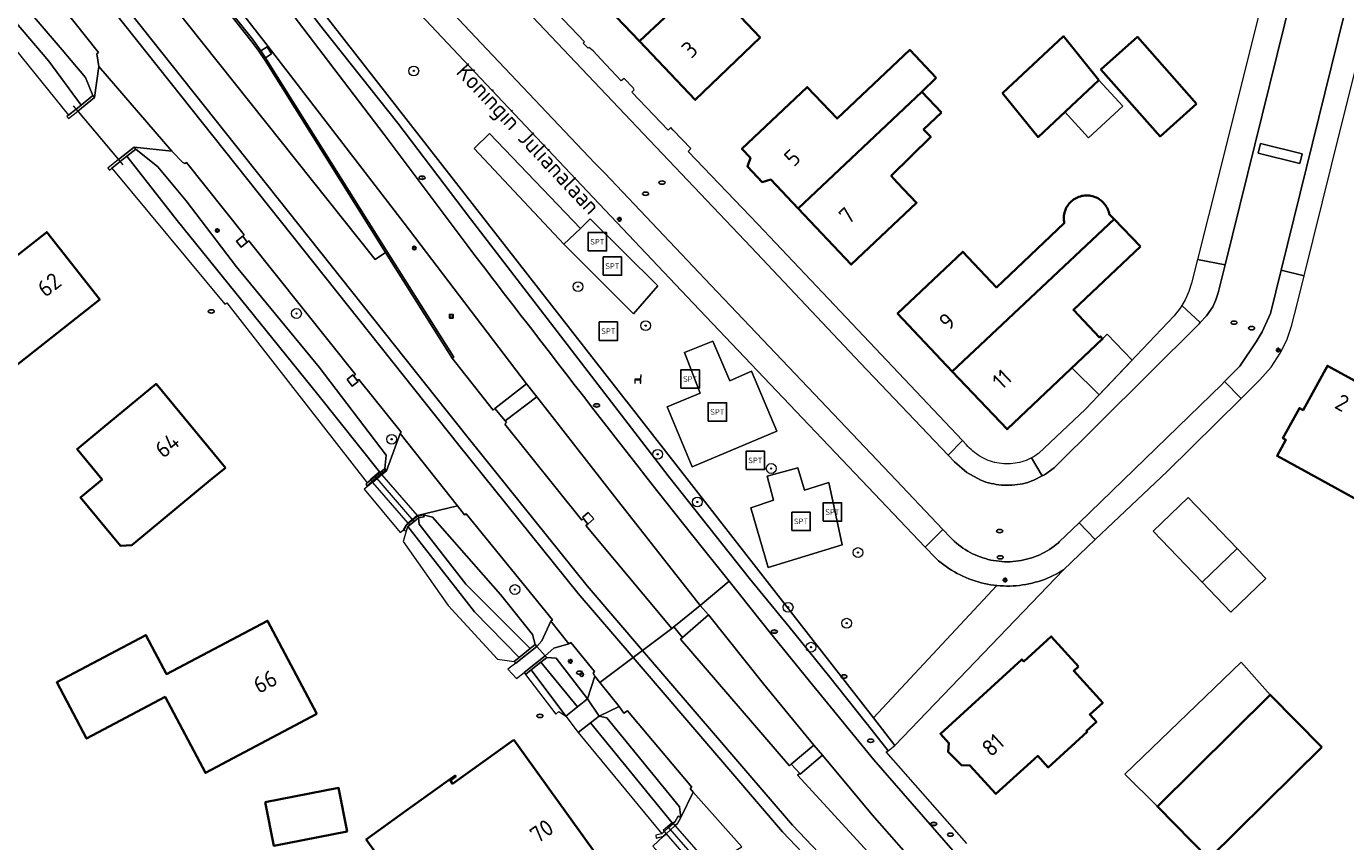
# Model space of a CAD drawing. Header units: metres. Extents: x 152610 to 160096, y 456114 to 462495.
# Tile 26 of 256: x 156224 to 156332, y 458221 to 458287. Entities that reach past the tile are written whole.
import ezdxf
from ezdxf.enums import TextEntityAlignment as Align

# ---------------------------------------------------------------- set-up
doc = ezdxf.new("R2010")
doc.units = ezdxf.units.M
doc.header["$LTSCALE"] = 0.5
doc.layers.get('0').update_dxf_attribs({"linetype": 'CONTINUOUS'})
for name, color, linetype, lineweight in [('B-PV-GR-BEPLANTING_CULTUUR_HEESTERS-GV', 251, 'CONTINUOUS', 18), ('B-PV-GR-BEPLANTING_CULTUUR_ROOS-GV', 251, 'CONTINUOUS', 18), ('B-PV-GR-BOOM-S', 251, 'CONTINUOUS', 25), ('B-PV-GR-HAAG-GV', 251, 'CONTINUOUS', 13), ('B-PV-IE-MEUBILAIR-S', 251, 'CONTINUOUS', 25), ('B-PV-IE-MEUBILAIR_WEGMEUBILAIR-GV', 251, 'CONTINUOUS', 18), ('B-PV-IE-MEUBILAIR_WEGMEUBILAIR-S', 251, 'CONTINUOUS', 25), ('B-PV-IE-TERREINAFSCHEIDING_KUNSTMATIG_MUUR-GV', 251, 'CONTINUOUS', 18), ('B-PV-KW-KUNSTWERK_DUIKER-G', 251, 'CONTINUOUS', 18), ('B-PV-KW-KUNSTWERK_DUIKER-GV', 251, 'CONTINUOUS', 18), ('B-PV-OG-BEBOUWING-GV', 6, 'CONTINUOUS', 35), ('B-PV-OG-BEBOUWING-T18', 1, 'CONTINUOUS', 18), ('B-PV-OG-BEBOUWING_OVERBOUWING-GV', 251, 'CONTINUOUS', 18), ('B-PV-OG-BEBOUWING_SCHUUR-GV', 251, 'CONTINUOUS', 18), ('B-PV-OG-TERREIN_BEGROEID-GV', 251, 'CONTINUOUS', 18), ('B-PV-OG-TERREIN_OEVER-GV', 251, 'CONTINUOUS', 18), ('B-PV-OG-TOPOGRAFIE-T18', 1, 'CONTINUOUS', 18), ('B-PV-OG-WATER_SLOOT-GV', 251, 'CONTINUOUS', 18), ('B-PV-OG-WEG-GV', 251, 'CONTINUOUS', 18), ('B-PV-VH-GESLOTENVERHARDING-GV', 251, 'CONTINUOUS', 18), ('B-PV-VH-GESLOTENVERHARDING_ASFALT-GV', 251, 'CONTINUOUS', 18), ('B-PV-VH-GESLOTENVERHARDING_BETON-GV', 251, 'CONTINUOUS', 18), ('B-PV-VH-GESLOTENVERHARDING_KUNSTSTOF-GV', 251, 'CONTINUOUS', 18), ('B-PV-VH-ONVERHARD_ZAND-GV', 251, 'CONTINUOUS', 18), ('B-PV-VH-OPENVERHARDING_BETONSTRAATSTEEN-GV', 251, 'CONTINUOUS', 18), ('B-PV-VH-OPENVERHARDING_SIERBESTRATING-GV', 251, 'CONTINUOUS', 18), ('B-PV-VH-OPENVERHARDING_STRAATBAKSTEEN-GV', 251, 'CONTINUOUS', 18), ('B-PV-VH-OPENVERHARDING_TEGEL-GV', 251, 'CONTINUOUS', 18)]:
    doc.layers.add(name, color=color, linetype=linetype, lineweight=lineweight)
doc.styles.add('NLCS-ISO', font='NLCS-ISO.ttf')
doc.styles.add('NLCS-ISO-M750-T18', font='NLCS-ISO.ttf', dxfattribs={"height": 1.35})

# ---------------------------------------------------------------- blocks, each defined once
blk = doc.blocks.new('SIE-MEUBILAIR_BORD_WEGWIJZER-SO')
blk.add_lwpolyline([(-0.75, -0.75), (0.75, -0.75), (0.75, 0.75), (-0.75, 0.75)], close=True)
at = {"style": 'NLCS-ISO'}
blk.add_text('ww', height=0.75, dxfattribs=at).set_placement((0, 0.125), align=Align.MIDDLE_CENTER)
blk = doc.blocks.new('SIE-MEUBILAIR_BORD_VERKEER-SO')
blk.add_lwpolyline([(-0.5625, -0.5625), (0.5625, -0.5625), (0.5625, 0.5625), (-0.5625, 0.5625)], close=True)
at = {"style": 'NLCS-ISO'}
blk.add_text('vb', height=0.75, dxfattribs=at).set_placement((0, 0), align=Align.MIDDLE_CENTER)
blk = doc.blocks.new('SIE-MEUBILAIR_PAAL_LICHTMAST-SO')
for points in [[(-0.62, 0), (-1, 0)], [(-0.71, 0.71), (-0.44, 0.44)], [(0, 1), (0, 0.62)], [(0.44, 0.44), (0.71, 0.71)], [(1, 0), (0.62, 0)], [(-0.71, -0.71), (-0.44, -0.44)], [(0, -0.62), (0, -1)], [(0.44, -0.44), (0.71, -0.71)]]:
    blk.add_lwpolyline(points)
blk.add_circle((0, 0), 0.5)
blk = doc.blocks.new('SIE-MEUBILAIR_PAAL_VERKEERSBORD-SO')
blk.add_circle((0, 0), 0.75)
at = {"style": 'NLCS-ISO'}
blk.add_text('vb', height=0.75, dxfattribs=at).set_placement((0, 0.07), align=Align.MIDDLE_CENTER)
blk = doc.blocks.new('SIE-MEUBILAIR_PAAL_HECTOMETER-SO')
blk.add_circle((0, 0), 0.75)
at = {"style": 'NLCS-ISO'}
blk.add_text('hm', height=0.75, dxfattribs=at).set_placement((0.16, 0.07), align=Align.MIDDLE_CENTER)
blk = doc.blocks.new('SIE-MEUBILAIR_PUT_RIOOLPUT-SO')
blk.add_ellipse((0, 0), major_axis=(1.25, 0), ratio=0.54)
blk = doc.blocks.new('SIE-MEUBILAIR_PUT_BRANDKRAAN-SO')
blk.add_ellipse((0, 0), major_axis=(1.25, 0), ratio=0.54)
at = {"style": 'NLCS-ISO'}
blk.add_text('bk', height=0.75, dxfattribs=at).set_placement((0.03, 0), align=Align.MIDDLE_CENTER)
blk = doc.blocks.new('SIE-MEUBILAIR_PUT_KOLK-SO')
blk.add_ellipse((0, 0), major_axis=(1.25, 0), ratio=0.54)
at = {"style": 'NLCS-ISO'}
blk.add_text('klk', height=0.75, dxfattribs=at).set_placement((0.03, 0), align=Align.MIDDLE_CENTER)
blk = doc.blocks.new('SIE-WEG_SPEELTOESTEL-SO')
at = {"flags": 128}
blk.add_lwpolyline([(-3.75, -3.75), (3.75, -3.75), (3.75, 3.75), (-3.75, 3.75)], close=True, dxfattribs=at)
at = {"style": 'NLCS-ISO'}
blk.add_text('SPT', height=2.25, dxfattribs=at).set_placement((0, 0), align=Align.MIDDLE_CENTER)
blk = doc.blocks.new('SIE-WEG_ZITBANK-SO')
at = {"color": 0, "linetype": 'ByBlock', "lineweight": 18}
blk.add_lwpolyline([(-0.91, -1.63), (-0.91, -0.2), (1.09, -0.2), (1.09, -1.63), (1.29, -1.63), (1.29, -0.21), (1.54, 1.78), (1.33, 1.78), (1.11, 0), (-1.11, 0), (-1.11, -1.63)], close=True, dxfattribs=at)
blk = doc.blocks.new('SGR-BOOM_GBKN-SO')
at = {"linetype": 'ByBlock', "lineweight": 18}
h = blk.add_hatch(color=0, dxfattribs=at)
h.dxf.hatch_style = 1
edge = h.paths.add_edge_path()
edge.add_arc((0, 0), 0.25, 0, 360)
at = {"color": 0, "linetype": 'ByBlock', "lineweight": 18}
for radius in [2, 0.25]:
    blk.add_circle((0, 0), radius, dxfattribs=at)
at = {"color": 0, "linetype": 'ByBlock', "lineweight": 18, "style": 'NLCS-ISO'}
blk.add_attdef('SOORT', (2.5, 0), '', height=1.5, dxfattribs=at)

msp = doc.modelspace()

# ---------------------------------------------------------------- linework, layer by layer
at = {"layer": 'B-PV-GR-BEPLANTING_CULTUUR_HEESTERS-GV', "flags": 128}
msp.add_lwpolyline([(156308.742, 458242.68), (156308.609, 458242.598), (156308.381, 458242.466), (156308.15, 458242.342), (156307.915, 458242.224), (156307.677, 458242.113), (156307.435, 458242.01), (156307.19, 458241.915), (156306.942, 458241.826), (156306.692, 458241.746), (156306.44, 458241.673), (156306.185, 458241.607), (156305.929, 458241.55), (156305.671, 458241.5), (156305.412, 458241.458), (156305.151, 458241.424), (156304.889, 458241.398), (156304.627, 458241.38), (156304.365, 458241.37), (156304.102, 458241.368), (156303.839, 458241.374), (156303.577, 458241.388), (156303.315, 458241.41), (156293.237, 458230.603), (156294.984, 458228.364)], close=True, dxfattribs=at)
at = {"layer": 'B-PV-GR-BEPLANTING_CULTUUR_ROOS-GV', "flags": 128}
msp.add_lwpolyline([(156269.307, 458270.558), (156261.899, 458278.297), (156260.633, 458277.074), (156267.968, 458269.256), (156269.322, 458270.543)], close=True, dxfattribs=at)
at = {"layer": 'B-PV-GR-HAAG-GV', "flags": 128}
msp.add_lwpolyline([(156245.045, 458291.036), (156248.318, 458286.812), (156254.419, 458279.132), (156260.33, 458271.329), (156276.486, 458250.357), (156283.125, 458241.982), (156286.352, 458238.029), (156287.957, 458236.046), (156289.557, 458234.058), (156292.722, 458230.088), (156292.739, 458230.067), (156294.445, 458227.929), (156294.984, 458228.364), (156293.237, 458230.603), (156273.068, 458256.45), (156273.041, 458256.484), (156245.47, 458291.818), (156240.631, 458298.02), (156240.127, 458297.372)], close=True, dxfattribs=at)
at = {"layer": 'B-PV-IE-MEUBILAIR_WEGMEUBILAIR-GV', "flags": 128}
for points in [[(156359.378, 458146.619), (156359.373, 458146.464), (156359.992, 458147.107), (156360.031, 458147.268), (156359.749, 458147.579), (156356.841, 458150.318), (156353.067, 458154.215), (156349.76, 458157.544), (156304.393, 458203.208), (156286.632, 458221.864), (156274.391, 458236.118), (156269.874, 458241.378), (156260.147, 458253.466), (156225.656, 458296.865), (156211.783, 458314.301), (156198.849, 458330.555), (156184.017, 458349.986), (156180.669, 458354.417), (156177.559, 458358.414), (156177.492, 458358.524)], [(156176.745, 458358.058), (156176.764, 458357.921), (156179.986, 458353.744), (156183.222, 458349.531), (156198.085, 458329.947), (156210.981, 458313.735), (156224.837, 458296.318), (156259.39, 458252.869), (156269.125, 458240.768), (156273.613, 458235.535), (156285.812, 458221.314), (156303.648, 458202.574), (156349.059, 458156.859), (156352.592, 458153.302), (156356.211, 458149.56), (156359.378, 458146.619)], [(156239.37, 458289.769), (156242.41, 458285.892), (156242.993, 458285.102), (156243.564, 458284.258), (156253.403, 458268.596), (156258.845, 458259.952), (156258.983, 458260.036), (156253.516, 458268.691), (156243.677, 458284.341), (156243.601, 458284.465), (156243.229, 458285.035), (156242.541, 458285.981), (156239.498, 458289.82)]]:
    msp.add_lwpolyline(points, dxfattribs=at)
at = {"layer": 'B-PV-IE-TERREINAFSCHEIDING_KUNSTMATIG_MUUR-GV', "flags": 128}
for points in [[(156227.524, 458279.508), (156228.278, 458280.117), (156229.647, 458281.222), (156229.515, 458281.385), (156228.557, 458280.618), (156228.145, 458280.287), (156227.529, 458279.794), (156227.386, 458279.679)], [(156233.005, 458277.03), (156232.88, 458277.186), (156231.61, 458276.166), (156230.731, 458275.46), (156230.863, 458275.296), (156231.067, 458275.461), (156231.743, 458276.009), (156232.281, 458276.444)], [(156252.282, 458249.887), (156252.674, 458250.211), (156253.054, 458250.524), (156253.421, 458250.827), (156253.345, 458250.952), (156252.956, 458250.637), (156252.574, 458250.328), (156252.178, 458250.007), (156251.916, 458249.795), (156251.791, 458249.693), (156251.88, 458249.556)], [(156256.081, 458246.943), (156256.543, 458247.019), (156256.477, 458247.185), (156256.044, 458247.074), (156255.967, 458247.054), (156255.624, 458246.769), (156255.253, 458246.46), (156255.106, 458246.338), (156254.889, 458245.917), (156255.075, 458245.849), (156255.217, 458246.226), (156255.356, 458246.341), (156255.727, 458246.649)], [(156264.028, 458235.087), (156265.749, 458236.432), (156265.613, 458236.611), (156265.202, 458236.276), (156264.31, 458235.55), (156263.895, 458235.213)], [(156266.439, 458235.681), (156264.71, 458234.311), (156264.828, 458234.165), (156265.299, 458234.537), (156266.085, 458235.156), (156266.556, 458235.527)], [(156276.15, 458221.34), (156275.951, 458221.161), (156275.477, 458221.052), (156275.504, 458220.802), (156276.087, 458220.948), (156276.314, 458221.152), (156276.668, 458221.471), (156277.057, 458221.821), (156277.244, 458221.99), (156277.513, 458222.495), (156277.296, 458222.582), (156277.054, 458222.16), (156276.892, 458222.011), (156276.853, 458221.974), (156276.503, 458221.658)]]:
    msp.add_lwpolyline(points, close=True, dxfattribs=at)
at = {"layer": 'B-PV-KW-KUNSTWERK_DUIKER-G', "flags": 128}
for points in [[(156227.914, 458280.561), (156231.964, 458275.746)], [(156255.733, 458246.641), (156252.538, 458250.37)], [(156279.759, 458217.947), (156276.434, 458221.737)]]:
    msp.add_lwpolyline(points, dxfattribs=at)
at = {"layer": 'B-PV-KW-KUNSTWERK_DUIKER-GV', "flags": 128}
for points in [[(156255.727, 458246.649), (156256.081, 458246.943), (156256.125, 458246.981), (156256.044, 458247.074), (156256.007, 458247.117), (156253.105, 458250.465), (156253.054, 458250.524), (156252.956, 458250.637), (156252.908, 458250.692), (156252.538, 458250.37), (156252.153, 458250.036), (156252.178, 458250.007), (156252.282, 458249.887), (156252.33, 458249.832), (156255.223, 458246.494), (156255.253, 458246.46), (156255.356, 458246.341), (156255.369, 458246.325)], [(156276.792, 458222.049), (156276.434, 458221.737), (156276.075, 458221.426), (156276.15, 458221.34), (156276.314, 458221.152), (156279.161, 458217.873), (156279.286, 458217.729), (156279.381, 458217.619), (156280.137, 458218.275), (156280.046, 458218.379), (156279.919, 458218.526), (156277.057, 458221.821), (156276.892, 458222.011), (156276.831, 458222.082)]]:
    msp.add_lwpolyline(points, close=True, dxfattribs=at)
at = {"layer": 'B-PV-OG-BEBOUWING-GV', "flags": 128}
for points in [[(156286.413, 458297.371), (156286.234, 458297.559), (156285.995, 458297.332), (156283.804, 458299.637), (156284.043, 458299.864), (156283.864, 458300.053), (156279.457, 458295.865), (156279.801, 458295.502), (156277.322, 458293.146), (156275.056, 458295.531), (156269.728, 458290.468), (156274.129, 458285.836), (156279.481, 458290.861)], [(156274.129, 458285.836), (156278.691, 458281.036), (156283.983, 458286.122), (156281.853, 458288.364), (156279.481, 458290.861)], [(156311.631, 458282.653), (156308.733, 458286.239), (156303.767, 458281.596), (156306.665, 458278.011)], [(156319.612, 458280.711), (156314.778, 458286.174), (156311.802, 458283.515), (156316.636, 458278.053)], [(156298.358, 458282.828), (156296.195, 458285.117), (156290.263, 458279.515), (156287.832, 458282.088), (156282.488, 458277.041), (156283.182, 458276.307), (156282.949, 458275.606), (156284.151, 458274.334), (156284.85, 458274.541), (156287.09, 458272.169), (156297.176, 458281.705), (156297.173, 458281.708)], [(156298.78, 458280.007), (156297.176, 458281.705), (156287.09, 458272.169), (156291.407, 458267.598), (156296.75, 458272.645), (156295.177, 458274.311), (156294.684, 458274.833), (156297.904, 458278.022), (156297.326, 458278.634)], [(156310.726, 458273.239), (156310.603, 458273.241), (156310.481, 458273.234), (156310.36, 458273.22), (156310.24, 458273.198), (156310.121, 458273.168), (156310.005, 458273.13), (156309.891, 458273.085), (156309.781, 458273.032), (156309.674, 458272.972), (156309.571, 458272.906), (156309.473, 458272.832), (156309.38, 458272.753), (156309.293, 458272.668), (156309.211, 458272.577), (156309.135, 458272.481), (156309.066, 458272.38), (156309.003, 458272.275), (156308.947, 458272.166), (156308.899, 458272.054), (156308.858, 458271.938), (156308.825, 458271.821), (156308.799, 458271.701), (156308.782, 458271.58), (156308.772, 458271.458), (156308.77, 458271.336), (156308.777, 458271.214), (156308.791, 458271.092), (156308.813, 458270.972), (156303.277, 458265.736), (156300.521, 458268.649), (156295.196, 458263.612), (156299.667, 458258.885), (156312.869, 458271.312), (156312.479, 458271.714), (156312.467, 458271.774), (156312.437, 458271.892), (156312.399, 458272.009), (156312.353, 458272.122), (156312.301, 458272.233), (156312.241, 458272.339), (156312.174, 458272.442), (156312.101, 458272.54), (156312.021, 458272.633), (156311.936, 458272.72), (156311.845, 458272.802), (156311.749, 458272.878), (156311.648, 458272.947), (156311.543, 458273.009), (156311.434, 458273.065), (156311.321, 458273.113), (156311.206, 458273.154), (156311.088, 458273.187), (156310.969, 458273.212), (156310.848, 458273.23)], [(156315.032, 458269.087), (156312.869, 458271.312), (156299.667, 458258.885), (156304.138, 458254.158), (156311.941, 458261.538), (156311.755, 458261.734), (156311.675, 458261.659), (156309.552, 458263.904)], [(156208.176, 458256.094), (156212.514, 458250.702), (156214.953, 458252.665), (156215.749, 458251.675), (156220.61, 458255.467), (156219.713, 458256.611), (156221.664, 458258.142), (156230.074, 458264.741), (156225.746, 458270.256), (156217.336, 458263.657), (156215.385, 458262.126), (156214.305, 458263.503), (156209.389, 458259.547), (156210.599, 458258.044)], [(156340.107, 458256.605), (156334.232, 458259.826), (156333.117, 458257.791), (156330.293, 458259.339), (156328.308, 458255.718), (156327.998, 458255.888), (156326.653, 458253.435), (156326.901, 458253.299), (156326.183, 458251.989), (156329.811, 458250), (156332.761, 458248.383), (156334.944, 458247.186)], [(156240.328, 458251.027), (156234.669, 458257.87), (156230.335, 458254.286), (156228.224, 458252.539), (156230.269, 458250.066), (156228.497, 458248.6), (156231.773, 458244.639), (156232.699, 458244.718), (156239.087, 458250)], [(156247.796, 458230.943), (156243.77, 458238.543), (156235.533, 458234.181), (156233.843, 458237.371), (156226.569, 458233.519), (156229.003, 458228.924), (156235.412, 458232.318), (156238.693, 458226.124)], [(156309.975, 458234.808), (156307.745, 458237.253), (156305.513, 458235.218), (156305.358, 458235.388), (156298.693, 458229.318), (156299.394, 458228.555), (156299.329, 458227.836), (156300.409, 458226.752), (156301.111, 458226.735), (156303.233, 458224.408), (156306.639, 458227.514), (156307.502, 458226.569), (156310.686, 458229.473), (156310.619, 458229.547), (156311.431, 458230.289), (156310.892, 458230.88), (156311.949, 458231.843), (156309.576, 458234.444)], [(156329.833, 458228.219), (156325.617, 458232.503), (156316.408, 458223.377), (156320.604, 458219.109)], [(156263.879, 458228.834), (156258.873, 458225.244), (156258.692, 458225.496), (156259.139, 458225.817), (156259.081, 458225.898), (156255.072, 458223.022), (156251.822, 458220.701), (156255.617, 458215.391), (156256.932, 458216.331), (156261.603, 458209.661), (156264.28, 458211.476), (156264.534, 458211.122), (156268.37, 458213.872), (156268.259, 458214.027), (156272.379, 458216.981)], [(156243.589, 458223.745), (156244.281, 458220.175), (156250.263, 458221.333), (156249.571, 458224.903)]]:
    msp.add_lwpolyline(points, close=True, dxfattribs=at)
at = {"layer": 'B-PV-OG-BEBOUWING_OVERBOUWING-GV', "flags": 128}
for points in [[(156314.345, 458259.805), (156312.316, 458261.923), (156311.941, 458261.538), (156309.431, 458259.164), (156311.662, 458256.978)], [(156325.276, 458241.987), (156322.925, 458244.436), (156320.057, 458241.693), (156322.414, 458239.239)], [(156325.617, 458232.503), (156323.241, 458235.149), (156313.747, 458226.016), (156316.408, 458223.377)]]:
    msp.add_lwpolyline(points, close=True, dxfattribs=at)
at = {"layer": 'B-PV-OG-BEBOUWING_SCHUUR-GV', "flags": 128}
for points in [[(156313.59, 458280.52), (156311.631, 458282.653), (156308.851, 458280.054), (156310.788, 458277.946)], [(156320.057, 458241.693), (156322.925, 458244.436), (156318.925, 458248.601), (156316.063, 458245.853)]]:
    msp.add_lwpolyline(points, close=True, dxfattribs=at)
at = {"layer": 'B-PV-OG-TERREIN_BEGROEID-GV', "flags": 128}
msp.add_lwpolyline([(156245.47, 458291.818), (156273.041, 458256.484), (156273.068, 458256.45), (156293.237, 458230.603), (156303.315, 458241.41), (156303.054, 458241.44), (156302.794, 458241.478), (156302.535, 458241.523), (156302.278, 458241.577), (156302.022, 458241.638), (156301.769, 458241.707), (156301.518, 458241.784), (156301.269, 458241.868), (156301.023, 458241.96), (156300.779, 458242.06), (156300.539, 458242.166), (156300.303, 458242.28), (156300.069, 458242.402), (156299.84, 458242.53), (156299.615, 458242.665), (156299.394, 458242.807), (156299.177, 458242.955), (156298.965, 458243.111), (156298.758, 458243.272), (156298.555, 458243.44), (156298.358, 458243.613), (156298.258, 458243.706), (156297.464, 458244.539), (156292.258, 458250), (156287.433, 458255.062), (156278.522, 458264.452), (156269.402, 458274.082), (156260.254, 458283.776), (156249.516, 458295.201)], dxfattribs=at)
for points in [[(156269.322, 458270.543), (156270.118, 458271.347), (156275.634, 458265.865), (156273.653, 458263.569), (156267.968, 458269.256), (156260.633, 458277.074), (156261.899, 458278.297), (156269.307, 458270.558)], [(156280.132, 458261.365), (156281.519, 458258.118), (156283.282, 458258.892), (156285.337, 458254), (156278.42, 458251.094), (156276.386, 458255.98), (156279.089, 458257.105), (156277.797, 458260.437)], [(156287.071, 458251.003), (156287.604, 458249.198), (156289.58, 458249.822), (156290.67, 458244.72), (156284.645, 458242.886), (156283.219, 458247.743), (156285.063, 458248.367), (156284.542, 458250.331)]]:
    msp.add_lwpolyline(points, close=True, dxfattribs=at)
at = {"layer": 'B-PV-OG-TERREIN_OEVER-GV', "flags": 128}
for points in [[(156228.557, 458280.618), (156229.515, 458281.385), (156228.918, 458282.859), (156226.996, 458285.12), (156209.917, 458305.066), (156196.086, 458322.551), (156193.289, 458325.478), (156193.128, 458325.362), (156192.999, 458325.515), (156192.39, 458325.028), (156192.283, 458324.942), (156194.911, 458321.845), (156208.645, 458304.485), (156225.917, 458284.211)], [(156252.908, 458250.692), (156252.956, 458250.637), (156253.345, 458250.952), (156253.463, 458252.039), (156247.986, 458259.237), (156241.228, 458267.407), (156237.127, 458272.815), (156234.819, 458275.569), (156233.005, 458277.03), (156232.281, 458276.444), (156236.381, 458271.186), (156247.88, 458257.009)], [(156255.217, 458246.226), (156255.075, 458245.849), (156254.852, 458245.017), (156258.526, 458239.772), (156262.545, 458235.415), (156263.895, 458235.213), (156264.31, 458235.55), (156260.653, 458239.27)], [(156256.477, 458247.185), (156256.543, 458247.019), (156256.081, 458246.943), (156256.161, 458246.414), (156259.959, 458241.528), (156265.202, 458236.276), (156265.613, 458236.611), (156265.408, 458237.415), (156262.788, 458240.685), (156257.246, 458246.989)], [(156269.888, 458232.158), (156267.323, 458235.494), (156266.556, 458235.527), (156266.085, 458235.156), (156269.083, 458231.512)], [(156265.299, 458234.537), (156264.828, 458234.165), (156267.306, 458230.927), (156267.555, 458231.136), (156268.132, 458230.749)], [(156277.513, 458222.495), (156277.391, 458223.353), (156271.478, 458230.626), (156270.84, 458230.755), (156270.138, 458230.205), (156276.792, 458222.049), (156276.853, 458221.974), (156276.892, 458222.011), (156277.054, 458222.16), (156277.296, 458222.582)]]:
    msp.add_lwpolyline(points, close=True, dxfattribs=at)
at = {"layer": 'B-PV-OG-WATER_SLOOT-GV', "flags": 128}
for points in [[(156227.529, 458279.794), (156228.145, 458280.287), (156228.557, 458280.618), (156225.917, 458284.211), (156208.645, 458304.485), (156194.911, 458321.845), (156192.283, 458324.942), (156191.999, 458324.715), (156191.609, 458324.403), (156191.577, 458324.377), (156211.818, 458298.758), (156219.251, 458289.52), (156222.348, 458285.595), (156222.594, 458285.889)], [(156252.956, 458250.637), (156252.908, 458250.692), (156247.88, 458257.009), (156236.381, 458271.186), (156232.281, 458276.444), (156231.743, 458276.009), (156231.067, 458275.461), (156240.289, 458264.38), (156240.444, 458264.484), (156251.916, 458249.795), (156252.178, 458250.007), (156252.574, 458250.328)], [(156255.356, 458246.341), (156255.217, 458246.226), (156260.653, 458239.27), (156264.31, 458235.55), (156265.202, 458236.276), (156259.959, 458241.528), (156256.161, 458246.414), (156256.081, 458246.943), (156255.727, 458246.649)], [(156266.085, 458235.156), (156265.299, 458234.537), (156268.132, 458230.749), (156269.083, 458231.512)], [(156276.853, 458221.974), (156276.792, 458222.049), (156270.138, 458230.205), (156269.124, 458229.409), (156275.951, 458221.161), (156276.15, 458221.34), (156276.503, 458221.658)]]:
    msp.add_lwpolyline(points, close=True, dxfattribs=at)
at = {"layer": 'B-PV-OG-WEG-GV', "flags": 128}
msp.add_lwpolyline([(156209.917, 458305.066), (156226.996, 458285.12), (156228.918, 458282.859), (156229.515, 458281.385), (156229.647, 458281.222), (156230, 458283.772), (156229.838, 458284.793), (156229.984, 458284.905), (156222.874, 458293.849)], dxfattribs=at)
for points in [[(156240.045, 458290.276), (156239.498, 458289.82), (156242.541, 458285.981), (156243.229, 458285.035), (156243.734, 458285.362), (156243.824, 458285.405)], [(156258.983, 458260.036), (156258.845, 458259.952), (156262.193, 458255.72), (156262.325, 458255.851), (156264.922, 458257.882), (156254.922, 458270.983), (156243.824, 458285.405), (156243.734, 458285.362), (156244.104, 458284.799), (156243.601, 458284.465), (156243.677, 458284.341), (156253.516, 458268.691)], [(156233.005, 458277.03), (156234.819, 458275.569), (156237.127, 458272.815), (156241.228, 458267.407), (156247.986, 458259.237), (156253.463, 458252.039), (156253.345, 458250.952), (156253.421, 458250.827), (156253.054, 458250.524), (156252.674, 458250.211), (156252.282, 458249.887), (156252.33, 458249.832), (156252.724, 458250.154), (156253.105, 458250.465), (156253.483, 458250.773), (156254.586, 458253.824), (156254.69, 458253.926), (156251.234, 458258.237), (156251.078, 458258.139), (156251.173, 458258.062), (156250.681, 458257.685), (156250.279, 458258.215), (156250.741, 458258.592), (156250.805, 458258.505), (156250.947, 458258.621), (156242.23, 458269.551), (156242.095, 458269.435), (156241.616, 458269.034), (156241.24, 458269.524), (156241.74, 458269.918), (156241.869, 458270.026), (156237.145, 458275.94), (156237.031, 458275.854), (156236.848, 458275.922), (156235.961, 458276.855), (156232.88, 458277.186)], [(156279.086, 458239.792), (156272.123, 458248.642), (156265.75, 458256.798), (156263.175, 458254.839), (156263.286, 458254.72), (156263.138, 458254.572), (156269.413, 458246.737), (156269.565, 458246.874), (156269.51, 458246.981), (156269.953, 458247.359), (156270.403, 458246.863), (156269.925, 458246.432), (156269.752, 458246.313), (156276.777, 458237.904), (156276.95, 458238.028)], [(156265.613, 458236.611), (156265.749, 458236.432), (156266.156, 458236.91), (156266.895, 458238.5), (156267.027, 458238.618), (156259.981, 458247.259), (156259.851, 458247.184), (156259.273, 458247.912), (156256.007, 458247.117), (156255.96, 458247.106), (156255.595, 458246.803), (156255.223, 458246.494), (156255.253, 458246.46), (156255.624, 458246.769), (156255.967, 458247.054), (156256.044, 458247.074), (156256.477, 458247.185), (156257.246, 458246.989), (156262.788, 458240.685), (156265.408, 458237.415)], [(156279.771, 458239.013), (156277.654, 458237.172), (156277.493, 458237.037), (156286.378, 458226.696), (156286.528, 458226.844), (156288.36, 458228.378), (156284.249, 458233.381)], [(156266.556, 458235.527), (156267.323, 458235.494), (156269.888, 458232.158), (156270.486, 458234.009), (156270.346, 458234.271), (156270.459, 458234.388), (156268.522, 458236.764), (156268.375, 458236.655), (156267.149, 458236.288), (156266.439, 458235.681)], [(156270.84, 458230.755), (156271.478, 458230.626), (156277.391, 458223.353), (156277.513, 458222.495), (156278.51, 458224.553), (156278.276, 458224.858), (156278.405, 458224.97), (156273.156, 458231.19), (156272.864, 458230.985), (156272.464, 458231.529)], [(156296.794, 458218.517), (156295.903, 458219.549), (156293.131, 458222.708), (156289.066, 458227.578), (156287.257, 458226.03), (156287.214, 458226.082), (156287.032, 458225.944), (156293.389, 458219), (156293.552, 458219.127), (156294.178, 458218.472)]]:
    msp.add_lwpolyline(points, close=True, dxfattribs=at)
at = {"layer": 'B-PV-VH-GESLOTENVERHARDING-GV', "flags": 128}
for points in [[(156269.565, 458246.874), (156269.413, 458246.737), (156263.138, 458254.572), (156263.286, 458254.72), (156263.175, 458254.839), (156262.325, 458255.851), (156262.193, 458255.72), (156258.845, 458259.952), (156253.403, 458268.596), (156252.556, 458268.025), (156214.279, 458316.061), (156211.783, 458314.301), (156225.656, 458296.865), (156260.147, 458253.466), (156269.874, 458241.378), (156274.391, 458236.118), (156276.777, 458237.904), (156269.752, 458246.313), (156269.925, 458246.432)], [(156274.391, 458236.118), (156269.874, 458241.378), (156260.147, 458253.466), (156225.656, 458296.865), (156211.783, 458314.301), (156210.981, 458313.735), (156224.837, 458296.318), (156259.39, 458252.869), (156269.125, 458240.768), (156273.613, 458235.535)], [(156264.71, 458234.311), (156266.439, 458235.681), (156265.749, 458236.432), (156264.028, 458235.087), (156263.398, 458234.594), (156264.083, 458233.814)], [(156349.059, 458156.859), (156349.76, 458157.544), (156304.393, 458203.208), (156286.632, 458221.864), (156274.391, 458236.118), (156273.613, 458235.535), (156285.812, 458221.314), (156303.648, 458202.574)], [(156270.84, 458230.755), (156269.888, 458232.158), (156269.083, 458231.512), (156268.132, 458230.749), (156269.124, 458229.409), (156270.138, 458230.205)]]:
    msp.add_lwpolyline(points, close=True, dxfattribs=at)
for points in [[(156222.874, 458293.849), (156229.984, 458284.905), (156229.838, 458284.793), (156230, 458283.772), (156235.961, 458276.855), (156236.848, 458275.922), (156237.031, 458275.854), (156237.145, 458275.94), (156241.869, 458270.026), (156241.74, 458269.918), (156242.095, 458269.435), (156242.23, 458269.551), (156250.947, 458258.621), (156250.805, 458258.505), (156251.078, 458258.139), (156251.234, 458258.237), (156254.69, 458253.926), (156254.586, 458253.824), (156259.273, 458247.912), (156259.851, 458247.184), (156259.981, 458247.259), (156267.027, 458238.618), (156266.895, 458238.5), (156268.375, 458236.655), (156268.522, 458236.764), (156270.459, 458234.388), (156270.346, 458234.271), (156270.486, 458234.009), (156270.893, 458233.498), (156273.613, 458235.535), (156269.125, 458240.768), (156259.39, 458252.869), (156224.837, 458296.318)], [(156302.103, 458217.045), (156293.269, 458227.202), (156288.244, 458233.298), (156284.837, 458237.528), (156281.44, 458241.767), (156279.086, 458239.792), (156279.771, 458239.013), (156284.249, 458233.381), (156288.36, 458228.378), (156289.066, 458227.578), (156293.131, 458222.708), (156295.903, 458219.549)], [(156293.389, 458219), (156287.032, 458225.944), (156287.214, 458226.082), (156286.528, 458226.844), (156286.378, 458226.696), (156277.493, 458237.037), (156277.654, 458237.172), (156276.95, 458238.028), (156276.777, 458237.904), (156274.391, 458236.118), (156286.632, 458221.864), (156304.393, 458203.208)], [(156303.648, 458202.574), (156285.812, 458221.314), (156273.613, 458235.535), (156270.893, 458233.498), (156272.464, 458231.529), (156272.864, 458230.985), (156273.156, 458231.19), (156278.405, 458224.97), (156278.276, 458224.858), (156278.51, 458224.553), (156282.493, 458220.096)]]:
    msp.add_lwpolyline(points, dxfattribs=at)
at = {"layer": 'B-PV-VH-GESLOTENVERHARDING_ASFALT-GV', "flags": 128}
for points in [[(156233.362, 458303.593), (156229.297, 458308.716), (156221.587, 458317.918), (156219.897, 458320.022), (156216.967, 458317.957), (156219.45, 458314.879), (156219.958, 458315.215), (156225.171, 458309.105), (156237.245, 458294.022), (156238.745, 458292.01), (156240.045, 458290.276), (156243.824, 458285.405), (156254.922, 458270.983), (156264.922, 458257.882), (156265.75, 458256.798), (156272.123, 458248.642), (156279.086, 458239.792), (156281.44, 458241.767)], [(156260.143, 458269.073), (156253.278, 458278.214), (156245.854, 458287.948), (156239.001, 458296.686), (156238.763, 458297.061), (156233.936, 458302.911), (156234.047, 458302.994)], [(156281.44, 458241.767), (156278.49, 458245.464), (156275.548, 458249.167)]]:
    msp.add_lwpolyline(points, dxfattribs=at)
msp.add_lwpolyline([(156253.403, 458268.596), (156243.564, 458284.258), (156242.993, 458285.102), (156242.41, 458285.892), (156239.37, 458289.769), (156238.055, 458291.4), (156236.418, 458293.424), (156234.954, 458295.25), (156226.146, 458306.229), (156224.383, 458308.439), (156222.998, 458310.135), (156221.669, 458311.623), (156214.707, 458318.07), (156213.863, 458316.583), (156214.279, 458316.061), (156252.556, 458268.025)], close=True, dxfattribs=at)
at = {"layer": 'B-PV-VH-GESLOTENVERHARDING_ASFALT-GV'}
msp.add_lwpolyline([(156275.548, 458249.167, -0.0026864), (156260.143, 458269.073)], format="xyb", dxfattribs=at)
at = {"layer": 'B-PV-VH-GESLOTENVERHARDING_BETON-GV', "flags": 128}
msp.add_lwpolyline([(156239.37, 458289.769), (156242.41, 458285.892), (156242.993, 458285.102), (156243.564, 458284.258), (156253.403, 458268.596), (156258.845, 458259.952), (156258.983, 458260.036), (156253.516, 458268.691), (156243.677, 458284.341), (156243.601, 458284.465), (156243.229, 458285.035), (156242.541, 458285.981), (156239.498, 458289.82)], dxfattribs=at)
at = {"layer": 'B-PV-VH-GESLOTENVERHARDING_KUNSTSTOF-GV', "flags": 128}
for points in [[(156275.634, 458265.865), (156270.118, 458271.347), (156269.322, 458270.543), (156267.968, 458269.256), (156273.653, 458263.569)], [(156276.386, 458255.98), (156278.42, 458251.094), (156285.337, 458254), (156283.282, 458258.892), (156281.519, 458258.118), (156280.132, 458261.365), (156277.797, 458260.437), (156279.089, 458257.105)], [(156287.604, 458249.198), (156287.071, 458251.003), (156284.542, 458250.331), (156285.063, 458248.367), (156283.219, 458247.743), (156284.645, 458242.886), (156290.67, 458244.72), (156289.58, 458249.822)]]:
    msp.add_lwpolyline(points, close=True, dxfattribs=at)
at = {"layer": 'B-PV-VH-ONVERHARD_ZAND-GV', "flags": 128}
msp.add_lwpolyline([(156245.045, 458291.036), (156248.318, 458286.812), (156254.419, 458279.132), (156260.33, 458271.329), (156276.486, 458250.357), (156283.125, 458241.982), (156286.352, 458238.029), (156287.957, 458236.046), (156289.557, 458234.058), (156292.722, 458230.088), (156292.738, 458230.068), (156292.739, 458230.067), (156294.445, 458227.929), (156294.984, 458228.364), (156293.237, 458230.603), (156273.068, 458256.45), (156273.041, 458256.484), (156245.47, 458291.818), (156240.631, 458298.02), (156240.127, 458297.372)], close=True, dxfattribs=at)
at = {"layer": 'B-PV-VH-OPENVERHARDING_BETONSTRAATSTEEN-GV', "flags": 128}
for points in [[(156336.477, 458326.366), (156321.945, 458267.58), (156321.378, 458265.285), (156321.186, 458264.711), (156320.926, 458264.164), (156320.425, 458263.416), (156319.913, 458262.868), (156319.811, 458262.759), (156311.569, 458254.566), (156307.981, 458251.008), (156307.185, 458250.449), (156307.003, 458250.355), (156306.321, 458250), (156306.242, 458249.969), (156306.038, 458249.896), (156305.831, 458249.831), (156305.623, 458249.773), (156305.412, 458249.723), (156305.2, 458249.681), (156304.986, 458249.647), (156304.771, 458249.62), (156304.555, 458249.602), (156304.339, 458249.592), (156304.122, 458249.589), (156303.906, 458249.595), (156303.69, 458249.608), (156303.474, 458249.63), (156303.26, 458249.659), (156303.047, 458249.697), (156302.835, 458249.742), (156302.625, 458249.795), (156302.417, 458249.856), (156302.212, 458249.924), (156302.009, 458250), (156300.845, 458250.639), (156299.838, 458251.505), (156299.324, 458252.044), (156292.174, 458259.548), (156283.239, 458269.029), (156274.438, 458278.293), (156264.422, 458288.862)], [(156251.112, 458296.388), (156261.659, 458285.191), (156270.487, 458275.867), (156271.296, 458275.051), (156279.946, 458265.932), (156288.926, 458256.472), (156295.077, 458250), (156298.903, 458245.978), (156299.505, 458245.345), (156299.664, 458245.184), (156299.829, 458245.028), (156299.999, 458244.879), (156300.174, 458244.735), (156300.355, 458244.598), (156300.54, 458244.467), (156300.729, 458244.343), (156300.923, 458244.225), (156301.121, 458244.115), (156301.323, 458244.011), (156301.528, 458243.915), (156301.736, 458243.826), (156301.948, 458243.745), (156302.162, 458243.67), (156302.378, 458243.604), (156302.597, 458243.545), (156302.818, 458243.494), (156303.041, 458243.451), (156303.264, 458243.416), (156303.489, 458243.389), (156303.715, 458243.369), (156303.941, 458243.358), (156304.168, 458243.354), (156304.395, 458243.359), (156304.621, 458243.371), (156304.847, 458243.392), (156305.071, 458243.42), (156305.295, 458243.457), (156305.517, 458243.501), (156305.738, 458243.553), (156305.956, 458243.613), (156306.173, 458243.68), (156306.386, 458243.756), (156306.597, 458243.838), (156306.805, 458243.928), (156307.01, 458244.025), (156307.211, 458244.13), (156307.409, 458244.241), (156307.602, 458244.36), (156307.791, 458244.485), (156307.975, 458244.617), (156308.155, 458244.755), (156308.329, 458244.899), (156308.405, 458244.965), (156310.012, 458246.538), (156321.66, 458257.825), (156321.882, 458258.049), (156322.479, 458258.652), (156323.129, 458259.31), (156324.486, 458261.287), (156324.975, 458262.124), (156325.642, 458263.605), (156326.513, 458267.135), (156340.904, 458325.493)]]:
    msp.add_lwpolyline(points, dxfattribs=at)
for points in [[(156328.23, 458276.632), (156324.832, 458277.472), (156324.64, 458276.695), (156328.038, 458275.855)], [(156324.832, 458277.472), (156328.23, 458276.632), (156328.038, 458275.855), (156324.64, 458276.695)], [(156318.401, 458264.268), (156319.913, 458262.868), (156320.425, 458263.416), (156320.926, 458264.164), (156321.186, 458264.711), (156321.378, 458265.285), (156321.945, 458267.58), (156319.672, 458268.004), (156319.189, 458266.082), (156318.973, 458265.392), (156318.679, 458264.732)], [(156328.384, 458266.674), (156326.513, 458267.135), (156325.642, 458263.605), (156324.975, 458262.124), (156324.486, 458261.287), (156323.129, 458259.31), (156322.479, 458258.652), (156321.882, 458258.049), (156323.236, 458256.675), (156324.785, 458258.202), (156325.688, 458259.223), (156326.44, 458260.36), (156326.977, 458261.444), (156327.368, 458262.588), (156327.839, 458264.482)], [(156252.33, 458249.832), (156251.65, 458249.277), (156254.584, 458245.736), (156254.832, 458245.938), (156255.073, 458246.37), (156255.223, 458246.494), (156255.595, 458246.803), (156255.96, 458247.106), (156256.007, 458247.117), (156259.273, 458247.912), (156254.586, 458253.824), (156253.483, 458250.773), (156253.105, 458250.465), (156252.724, 458250.154)], [(156298.903, 458245.978), (156297.464, 458244.539), (156298.258, 458243.706), (156298.358, 458243.613), (156298.555, 458243.44), (156298.758, 458243.272), (156298.965, 458243.111), (156299.177, 458242.955), (156299.394, 458242.807), (156299.615, 458242.665), (156299.84, 458242.53), (156300.069, 458242.402), (156300.303, 458242.28), (156300.539, 458242.166), (156300.779, 458242.06), (156301.023, 458241.96), (156301.269, 458241.868), (156301.518, 458241.784), (156301.769, 458241.707), (156302.022, 458241.638), (156302.278, 458241.577), (156302.535, 458241.523), (156302.794, 458241.478), (156303.054, 458241.44), (156303.315, 458241.41), (156303.577, 458241.388), (156303.839, 458241.374), (156304.102, 458241.368), (156304.365, 458241.37), (156304.627, 458241.38), (156304.889, 458241.398), (156305.151, 458241.424), (156305.412, 458241.458), (156305.671, 458241.5), (156305.929, 458241.55), (156306.185, 458241.607), (156306.44, 458241.673), (156306.692, 458241.746), (156306.942, 458241.826), (156307.19, 458241.915), (156307.435, 458242.01), (156307.677, 458242.113), (156307.915, 458242.224), (156308.15, 458242.342), (156308.381, 458242.466), (156308.609, 458242.598), (156308.742, 458242.68), (156311.343, 458245.155), (156310.012, 458246.538), (156308.405, 458244.965), (156308.329, 458244.899), (156308.155, 458244.755), (156307.975, 458244.617), (156307.791, 458244.485), (156307.602, 458244.36), (156307.409, 458244.241), (156307.211, 458244.13), (156307.01, 458244.025), (156306.805, 458243.928), (156306.597, 458243.838), (156306.386, 458243.756), (156306.173, 458243.68), (156305.956, 458243.613), (156305.738, 458243.553), (156305.517, 458243.501), (156305.295, 458243.457), (156305.071, 458243.42), (156304.847, 458243.392), (156304.621, 458243.371), (156304.395, 458243.359), (156304.168, 458243.354), (156303.941, 458243.358), (156303.715, 458243.369), (156303.489, 458243.389), (156303.264, 458243.416), (156303.041, 458243.451), (156302.818, 458243.494), (156302.597, 458243.545), (156302.378, 458243.604), (156302.162, 458243.67), (156301.948, 458243.745), (156301.736, 458243.826), (156301.528, 458243.915), (156301.323, 458244.011), (156301.121, 458244.115), (156300.923, 458244.225), (156300.729, 458244.343), (156300.54, 458244.467), (156300.355, 458244.598), (156300.174, 458244.735), (156299.999, 458244.879), (156299.829, 458245.028), (156299.664, 458245.184), (156299.505, 458245.345)], [(156269.888, 458232.158), (156270.84, 458230.755), (156272.464, 458231.529), (156270.893, 458233.498), (156270.486, 458234.009)]]:
    msp.add_lwpolyline(points, close=True, dxfattribs=at)
at = {"layer": 'B-PV-VH-OPENVERHARDING_SIERBESTRATING-GV', "flags": 128}
for points in [[(156266.439, 458235.681), (156267.149, 458236.288), (156268.375, 458236.655), (156266.895, 458238.5), (156266.156, 458236.91), (156265.749, 458236.432)], [(156280.133, 458218.71), (156282.493, 458220.096), (156278.51, 458224.553), (156277.513, 458222.495), (156277.244, 458221.99), (156277.057, 458221.821), (156276.668, 458221.471), (156276.314, 458221.152), (156276.087, 458220.948), (156275.226, 458220.138), (156278.136, 458216.858), (156278.921, 458217.666), (156279.161, 458217.873), (156279.539, 458218.198), (156279.919, 458218.526)]]:
    msp.add_lwpolyline(points, close=True, dxfattribs=at)
at = {"layer": 'B-PV-VH-OPENVERHARDING_STRAATBAKSTEEN-GV', "flags": 128}
msp.add_lwpolyline([(156228.278, 458280.117), (156231.61, 458276.166), (156232.88, 458277.186), (156235.961, 458276.855), (156230, 458283.772), (156229.647, 458281.222)], close=True, dxfattribs=at)
at = {"layer": 'B-PV-VH-OPENVERHARDING_TEGEL-GV', "flags": 128}
for points in [[(156319.672, 458268.004), (156321.945, 458267.58), (156336.477, 458326.366), (156334.417, 458326.772), (156332.877, 458320.632), (156330.152, 458309.773), (156330.144, 458309.74), (156329.887, 458308.717), (156329.86, 458308.611), (156327.507, 458299.231), (156325.972, 458293.112), (156320.572, 458271.591)], [(156326.513, 458267.135), (156328.384, 458266.674), (156330.621, 458275.678), (156333.385, 458286.801), (156336.154, 458297.941), (156338.838, 458308.74), (156341.691, 458320.221), (156342.903, 458325.099), (156340.904, 458325.493)], [(156251.112, 458296.388), (156249.516, 458295.201), (156260.254, 458283.776), (156269.402, 458274.082), (156278.522, 458264.452), (156287.433, 458255.062), (156292.258, 458250), (156297.464, 458244.539), (156298.903, 458245.978), (156295.077, 458250), (156288.926, 458256.472), (156279.946, 458265.932), (156271.296, 458275.051), (156270.487, 458275.867), (156261.659, 458285.191)], [(156243.601, 458284.465), (156244.104, 458284.799), (156243.734, 458285.362), (156243.229, 458285.035)], [(156242.095, 458269.435), (156241.74, 458269.918), (156241.24, 458269.524), (156241.616, 458269.034)], [(156306.147, 458251.832), (156307.003, 458250.355), (156307.185, 458250.449), (156307.981, 458251.008), (156311.569, 458254.566), (156319.811, 458262.759), (156319.913, 458262.868), (156318.401, 458264.268), (156318.267, 458264.045), (156317.771, 458263.416), (156310.551, 458255.807), (156306.711, 458252.189), (156306.659, 458252.15), (156306.506, 458252.045), (156306.35, 458251.946), (156306.189, 458251.854)], [(156251.078, 458258.139), (156250.805, 458258.505), (156250.741, 458258.592), (156250.279, 458258.215), (156250.681, 458257.685), (156251.173, 458258.062)], [(156263.175, 458254.839), (156265.75, 458256.798), (156264.922, 458257.882), (156262.325, 458255.851)], [(156310.012, 458246.538), (156311.343, 458245.155), (156317.2, 458250.728), (156323.236, 458256.675), (156321.882, 458258.049), (156321.66, 458257.825)], [(156300.499, 458253.249), (156299.324, 458252.044), (156299.838, 458251.505), (156300.845, 458250.639), (156302.009, 458250), (156302.212, 458249.924), (156302.417, 458249.856), (156302.625, 458249.795), (156302.835, 458249.742), (156303.047, 458249.697), (156303.26, 458249.659), (156303.474, 458249.63), (156303.69, 458249.608), (156303.906, 458249.595), (156304.122, 458249.589), (156304.339, 458249.592), (156304.555, 458249.602), (156304.771, 458249.62), (156304.986, 458249.647), (156305.2, 458249.681), (156305.412, 458249.723), (156305.623, 458249.773), (156305.831, 458249.831), (156306.038, 458249.896), (156306.242, 458249.969), (156306.321, 458250), (156307.003, 458250.355), (156306.147, 458251.832), (156306.024, 458251.77), (156305.856, 458251.692), (156305.685, 458251.622), (156305.51, 458251.559), (156305.334, 458251.503), (156305.155, 458251.456), (156304.974, 458251.416), (156304.791, 458251.384), (156304.608, 458251.36), (156304.423, 458251.344), (156304.238, 458251.336), (156304.053, 458251.335), (156303.868, 458251.343), (156303.683, 458251.359), (156303.5, 458251.383), (156303.317, 458251.415), (156303.136, 458251.454), (156302.957, 458251.501), (156302.78, 458251.556), (156302.606, 458251.619), (156302.435, 458251.689), (156302.266, 458251.767), (156302.102, 458251.851), (156301.94, 458251.943), (156301.784, 458252.041), (156301.631, 458252.146), (156301.483, 458252.258), (156301.341, 458252.376), (156301.203, 458252.5), (156301.071, 458252.63), (156300.944, 458252.765), (156300.824, 458252.906)], [(156269.565, 458246.874), (156269.925, 458246.432), (156270.403, 458246.863), (156269.953, 458247.359), (156269.51, 458246.981)], [(156279.771, 458239.013), (156279.086, 458239.792), (156276.95, 458238.028), (156277.654, 458237.172)], [(156286.528, 458226.844), (156287.214, 458226.082), (156287.257, 458226.03), (156289.066, 458227.578), (156288.36, 458228.378)]]:
    msp.add_lwpolyline(points, close=True, dxfattribs=at)
for points in [[(156300.847, 458220.371), (156294.262, 458227.831), (156294.445, 458227.929), (156292.739, 458230.067), (156292.738, 458230.068), (156292.722, 458230.088), (156289.557, 458234.058), (156287.957, 458236.046), (156286.352, 458238.029), (156283.125, 458241.982), (156276.486, 458250.357), (156260.33, 458271.329), (156254.419, 458279.132), (156248.318, 458286.812), (156245.045, 458291.036), (156240.127, 458297.372), (156239.307, 458299.525)], [(156238.763, 458297.061), (156239.001, 458296.686), (156245.854, 458287.948), (156253.278, 458278.214), (156260.143, 458269.073)], [(156264.422, 458288.862), (156274.438, 458278.293), (156283.239, 458269.029), (156292.174, 458259.548), (156299.324, 458252.044), (156300.499, 458253.249), (156290.994, 458263.282), (156283.789, 458270.887), (156278.113, 458276.823), (156278.324, 458277.08), (156276.881, 458278.56), (156276.678, 458278.782), (156276.476, 458278.578), (156273.52, 458281.67), (156273.688, 458281.871), (156273.609, 458282.017), (156272.876, 458282.785), (156272.642, 458282.595), (156271.015, 458284.334), (156270.35, 458285.055), (156270.007, 458285.326), (156269.93, 458285.273), (156269.542, 458285.675), (156269.642, 458285.767), (156267.375, 458288.154)], [(156275.548, 458249.167), (156278.49, 458245.464), (156281.44, 458241.767)], [(156281.44, 458241.767), (156284.837, 458237.528), (156288.244, 458233.298), (156293.269, 458227.202), (156302.103, 458217.045)]]:
    msp.add_lwpolyline(points, dxfattribs=at)
at = {"layer": 'B-PV-VH-OPENVERHARDING_TEGEL-GV'}
msp.add_lwpolyline([(156260.143, 458269.073, 0.0026864), (156275.548, 458249.167)], format="xyb", dxfattribs=at)

# ---------------------------------------------------------------- block references
at = {"layer": 'B-PV-GR-BOOM-S', "xscale": 0.2, "yscale": 0.2, "zscale": 0.2}
for p in [(156255.709, 458283.403), (156269.121, 458265.801), (156246.13, 458263.608), (156274.631, 458262.618), (156253.896, 458253.349), (156275.612, 458252.123), (156284.886, 458250.96), (156278.853, 458248.229), (156291.977, 458244.105), (156263.961, 458241.086), (156286.266, 458239.638), (156291.049, 458238.336), (156288.129, 458236.38)]:
    msp.add_blockref('SGR-BOOM_GBKN-SO', p, dxfattribs=at)
at = {"layer": 'B-PV-IE-MEUBILAIR-S', "xscale": 0.2, "yscale": 0.2, "zscale": 0.2}
for name, p in [('SIE-MEUBILAIR_PUT_KOLK-SO', (156256.389, 458274.683)), ('SIE-MEUBILAIR_PUT_RIOOLPUT-SO', (156275.971, 458274.294)), ('SIE-MEUBILAIR_PUT_RIOOLPUT-SO', (156274.625, 458273.377)), ('SIE-MEUBILAIR_PAAL_LICHTMAST-SO', (156272.497, 458271.297)), ('SIE-MEUBILAIR_PAAL_LICHTMAST-SO', (156239.671, 458270.383)), ('SIE-MEUBILAIR_PAAL_VERKEERSBORD-SO', (156255.747, 458268.946)), ('SIE-MEUBILAIR_BORD_VERKEER-SO', (156255.747, 458268.946)), ('SIE-MEUBILAIR_PUT_RIOOLPUT-SO', (156239.174, 458263.782)), ('SIE-MEUBILAIR_BORD_WEGWIJZER-SO', (156258.772, 458263.384)), ('SIE-MEUBILAIR_PAAL_VERKEERSBORD-SO', (156258.772, 458263.384)), ('SIE-MEUBILAIR_PUT_RIOOLPUT-SO', (156322.673, 458262.861)), ('SIE-MEUBILAIR_PUT_RIOOLPUT-SO', (156324.101, 458262.413)), ('SIE-MEUBILAIR_PAAL_LICHTMAST-SO', (156326.283, 458260.624)), ('SIE-MEUBILAIR_PUT_KOLK-SO', (156270.627, 458256.108)), ('SIE-MEUBILAIR_PUT_RIOOLPUT-SO', (156303.536, 458245.855)), ('SIE-MEUBILAIR_PUT_RIOOLPUT-SO', (156303.577, 458243.712)), ('SIE-MEUBILAIR_PAAL_LICHTMAST-SO', (156303.979, 458241.863)), ('SIE-MEUBILAIR_PUT_KOLK-SO', (156285.149, 458237.656)), ('SIE-MEUBILAIR_PAAL_LICHTMAST-SO', (156268.489, 458235.231)), ('SIE-MEUBILAIR_PUT_RIOOLPUT-SO', (156269.241, 458234.291)), ('SIE-MEUBILAIR_PAAL_HECTOMETER-SO', (156269.423, 458234.143)), ('SIE-MEUBILAIR_PUT_BRANDKRAAN-SO', (156290.821, 458233.988)), ('SIE-MEUBILAIR_PUT_RIOOLPUT-SO', (156266.004, 458230.776)), ('SIE-MEUBILAIR_PUT_RIOOLPUT-SO', (156293.003, 458228.749)), ('SIE-MEUBILAIR_PUT_KOLK-SO', (156298.154, 458221.96)), ('SIE-MEUBILAIR_PUT_RIOOLPUT-SO', (156299.521, 458221.082))]:
    msp.add_blockref(name, p, dxfattribs=at)
at = {"layer": 'B-PV-IE-MEUBILAIR_WEGMEUBILAIR-S', "xscale": 0.2, "yscale": 0.2, "zscale": 0.2}
for name, p in [('SIE-WEG_SPEELTOESTEL-SO', (156270.694, 458269.462)), ('SIE-WEG_SPEELTOESTEL-SO', (156271.921, 458267.476)), ('SIE-WEG_SPEELTOESTEL-SO', (156271.592, 458262.169)), ('SIE-WEG_ZITBANK-SO', (156273.975, 458258.24)), ('SIE-WEG_SPEELTOESTEL-SO', (156278.27, 458258.268)), ('SIE-WEG_SPEELTOESTEL-SO', (156280.489, 458255.573)), ('SIE-WEG_SPEELTOESTEL-SO', (156283.591, 458251.618)), ('SIE-WEG_SPEELTOESTEL-SO', (156287.325, 458246.646)), ('SIE-WEG_SPEELTOESTEL-SO', (156289.878, 458247.411))]:
    msp.add_blockref(name, p, dxfattribs=at)

# ---------------------------------------------------------------- texts
at = {"layer": 'B-PV-OG-BEBOUWING-T18', "style": 'NLCS-ISO-M750-T18'}
for s, rotation, p in [('3', 43.5, (156278.222, 458285.158)), ('5', 43.4, (156286.605, 458276.324)), ('7', 43.4, (156291.066, 458271.6)), ('62', 38.1, (156225.943, 458265.955)), ('9', 43.4, (156299.248, 458262.966)), ('11', 43.4, (156303.719, 458258.239)), ('2', 331.3, (156331.493, 458256.327)), ('64', 39.6, (156235.572, 458252.855)), ('66', 27.9, (156243.574, 458233.573)), ('81', 42.3, (156302.977, 458228.398)), ('70', 35.6, (156266.154, 458221.371))]:
    msp.add_text(s, height=1.35, rotation=rotation, dxfattribs=at).set_placement(p, align=Align.MIDDLE)
at = {"layer": 'B-PV-OG-TOPOGRAFIE-T18', "style": 'NLCS-ISO-M750-T18'}
msp.add_text('Koningin Julianalaan', height=1.35, rotation=313.2, dxfattribs=at).set_placement((156264.904, 458277.724), align=Align.MIDDLE)

doc.saveas('drawing.dxf')
